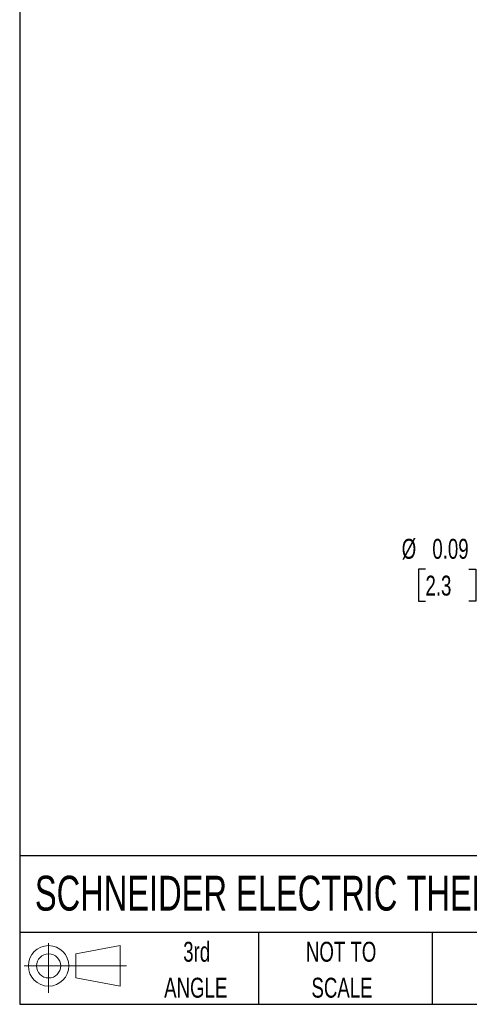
# Model space of a CAD drawing. Header units: inches. Extents: x 0.5 to 21.5, y 0.5 to 16.5.
# Tile 1 of 11: x 0.5 to 4.3, y 0.5 to 8.7. Entities that reach past the tile are written whole.
import ezdxf

# ---------------------------------------------------------------- set-up
doc = ezdxf.new("R2010")
doc.units = ezdxf.units.IN
doc.header["$LTSCALE"] = 2
doc.header["$MEASUREMENT"] = 0
doc.layers.add('DIMENSIONS', color=140, linetype='Continuous', lineweight=25)
doc.layers.add('TEXT', color=140, linetype='Continuous', lineweight=25)
doc.layers.add('SLD-DEFPOINTS', color=7, linetype='Continuous')
doc.styles.add('SLDTEXTSTYLE0', font='TXT', dxfattribs={"width": 0.7})
doc.dimstyles.new('SLDDIMSTYLE2', dxfattribs={"dimtxt": 0.169922, "dimasz": 0.26, "dimexe": 0, "dimexo": 0.0625, "dimgap": 0.04248, "dimtad": 0, "dimtih": 1, "dimtoh": 1, "dimrnd": 1e-09, "dimdsep": 46, "dimtxsty": 'SLDTEXTSTYLE0', "dimsah": 1, "dimcen": 0.09, "dimadec": 0, "dimazin": 2, "dimtfac": 1, "dimtmove": 0, "dimatfit": 0, "dimfxl": 0, "dimfrac": 2, "dimtolj": 1, "dimtzin": 12, "dimarcsym": 0})

# ---------------------------------------------------------------- blocks, each defined once
blk = doc.blocks.new('Block11')
at = {"color": 7, "linetype": 'Continuous', "lineweight": 18}
for p, q in [((0.2038, 0.4182), (0.2038, 0)), ((0.4315, 0.3281), (0.8012, 0.3962)), ((0.8012, 0.3962), (0.8012, 0.0576)), ((0.4315, 0.1257), (0.4315, 0.3281)), ((0, 0.2269), (0.8562, 0.2269)), ((0.4315, 0.1257), (0.8012, 0.0576))]:
    blk.add_line(p, q, dxfattribs=at)
for radius in [0.1693, 0.1012]:
    blk.add_circle((0.2038, 0.2269), radius, dxfattribs=at)
blk = doc.blocks.new('Block12')
at = {"layer": 'SLD-DEFPOINTS'}
blk.add_blockref('Block11', (0, 0), dxfattribs=at)
blk = doc.blocks.new('SW_NOTE_0_4')
at = {"layer": 'TEXT', "color": 0, "char_height": 0.16667, "attachment_point": 2, "style": 'SLDTEXTSTYLE0'}
for s, insert in [('NOT TO', (0.4141, 0.2148)), ('SCALE', (0.4216, -0.0861))]:
    blk.add_mtext(s, dxfattribs=dict(at, insert=insert))
blk = doc.blocks.new('SW_NOTE_0_5')
at = {"layer": 'TEXT', "color": 0, "char_height": 0.16667, "attachment_point": 2, "style": 'SLDTEXTSTYLE0'}
for s, insert in [('3rd', (0.1823, 0.2148)), ('ANGLE', (0.1746, -0.0861))]:
    blk.add_mtext(s, dxfattribs=dict(at, insert=insert))
blk = doc.blocks.new('_D_2')
at = {"layer": 'DIMENSIONS'}
for p, q in [((5.2731, 4.5652), (5.2731, 3.894)), ((5.3637, 4.5652), (5.3637, 3.894)), ((3.8962, 4.144), (3.8392, 4.144)), ((3.8392, 4.144), (3.8392, 3.8739)), ((4.2598, 4.144), (4.3169, 4.144)), ((4.3169, 4.144), (4.3169, 3.8739)), ((5.2731, 4.144), (4.4968, 4.144)), ((5.3637, 4.144), (5.8637, 4.144)), ((3.8392, 3.8739), (3.8962, 3.8739)), ((4.3169, 3.8739), (4.2598, 3.8739))]:
    blk.add_line(p, q, dxfattribs=at)
for points in [[(5.2731, 4.144), (5.0131, 4.184), (5.0131, 4.104)], [(5.3637, 4.144), (5.6237, 4.104), (5.6237, 4.184)]]:
    blk.add_solid(points, dxfattribs=at)
at = {"layer": 'DIMENSIONS', "char_height": 0.16667, "attachment_point": 1, "style": 'SLDTEXTSTYLE0'}
for s, insert in [('%%c', (3.6973, 4.3968)), ('0.09', (3.9538, 4.3968)), ('2.3', (3.8962, 4.0887))]:
    blk.add_mtext(s, dxfattribs=dict(at, insert=insert))

msp = doc.modelspace()

# ---------------------------------------------------------------- linework, layer by layer
at = {"layer": 'TEXT'}
for p, q in [((0.5, 16.5), (0.5, 0.5)), ((21.5, 1.7422), (0.5, 1.7422)), ((21.5, 1.1), (0.5, 1.1)), ((2.5, 1.1), (2.5, 0.5)), ((3.9537, 1.1), (3.9537, 0.5)), ((0.5, 0.5), (21.5, 0.5))]:
    msp.add_line(p, q, dxfattribs=at)

# ---------------------------------------------------------------- block references
at = {"layer": 'SLD-DEFPOINTS'}
msp.add_blockref('Block12', (0.5384, 0.5948), dxfattribs=at)
at = {"layer": 'TEXT'}
for name, p in [('SW_NOTE_0_5', (1.799, 0.8085)), ('SW_NOTE_0_4', (2.7762, 0.8085))]:
    msp.add_blockref(name, p, dxfattribs=at)

# ---------------------------------------------------------------- texts
at = {"layer": 'TEXT', "insert": (0.6272, 1.5763), "char_height": 0.291667, "attachment_point": 1, "style": 'SLDTEXTSTYLE0'}
msp.add_mtext('SCHNEIDER ELECTRIC THERMAL OVERLOAD RELAY', dxfattribs=at)

# ---------------------------------------------------------------- dimensions: what is measured, and where the dimension line sits
at = {"layer": 'DIMENSIONS'}
dim = msp.add_linear_dim(base=(5.3637, 4.144), p1=(5.2731, 4.6652), p2=(5.3637, 4.6652), text='%%c<>', dimstyle='SLDDIMSTYLE2', dxfattribs=at)
dim.commit()
dim.dimension.update_dxf_attribs({"geometry": '_D_2', "text_midpoint": (4.078, 4.144), "dimtype": 160})

doc.saveas('drawing.dxf')
